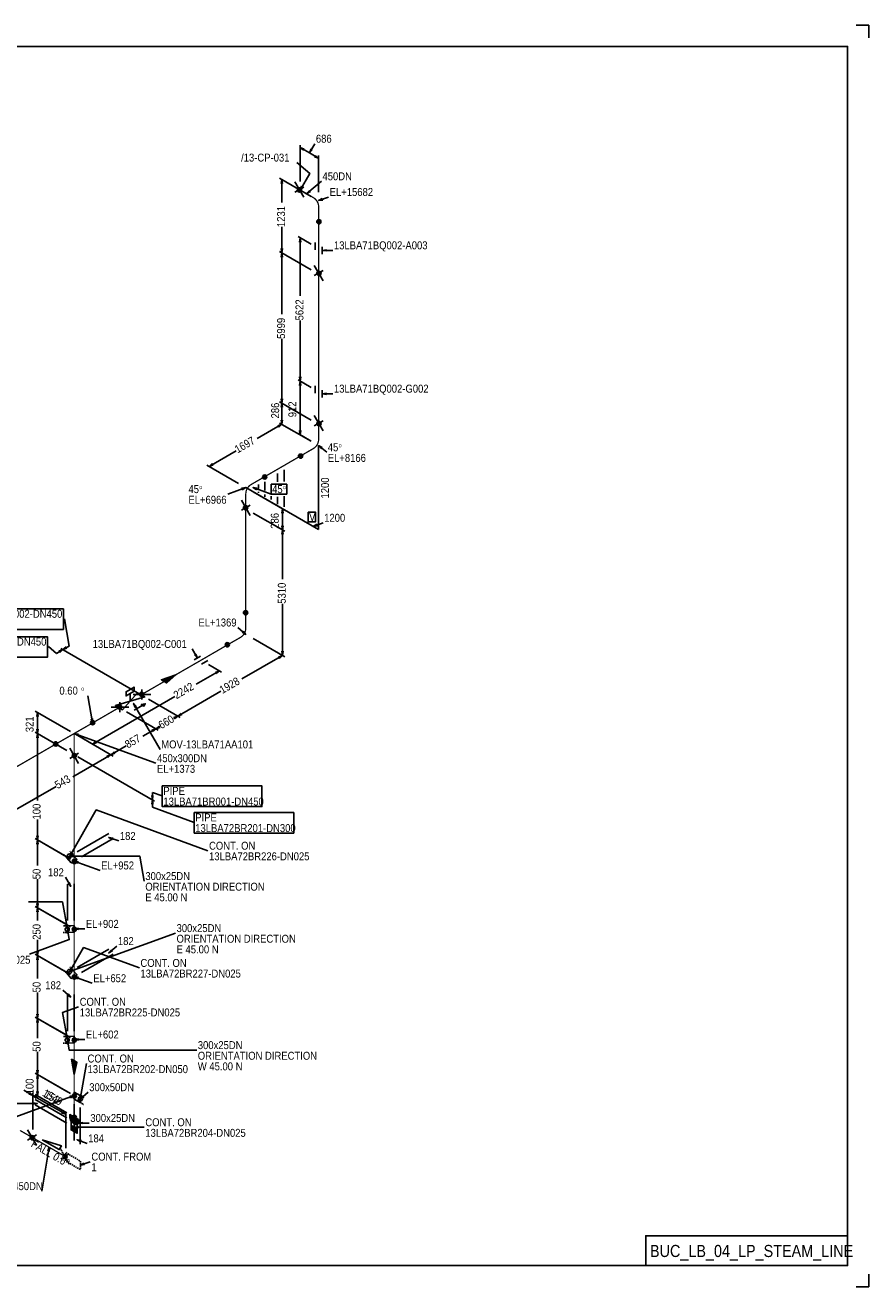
# Model space of a CAD drawing. Extents: x 0 to 841, y 0 to 594.
# Tile 2 of 2: x 444 to 841, y 0 to 594. Entities that reach past the tile are written whole.
import ezdxf

# ---------------------------------------------------------------- set-up
doc = ezdxf.new("R2010")
doc.units = 0
doc.linetypes.add('GT100', pattern=[1, 0.666667, -0.333333])
doc.layers.add('TEE_300', color=7, linetype='Continuous')
doc.layers.add('TEE_450', color=7, linetype='Continuous')
doc.styles.add('ARIAL', font='arial.ttf')

msp = doc.modelspace()

# ---------------------------------------------------------------- linework, layer by layer
at = {"color": 2}
for centre, radius in [((572.96, 516.46), 0.85), ((572.96, 516.46), 0.7), ((572.96, 516.46), 0.55), ((572.96, 516.46), 0.4), ((572.96, 516.46), 0.25), ((582.09, 501.46), 0.85), ((582.09, 501.46), 0.7), ((582.09, 501.46), 0.55), ((582.09, 501.46), 0.4), ((582.09, 501.46), 0.25), ((582.11, 477.13), 0.85), ((582.11, 477.13), 0.7), ((582.11, 477.13), 0.55), ((582.11, 477.13), 0.4), ((582.11, 477.13), 0.25), ((582.11, 406.43), 0.85), ((582.11, 406.43), 0.7), ((582.11, 406.43), 0.55), ((582.11, 406.43), 0.4), ((582.11, 406.43), 0.25), ((573.49, 391.1), 0.85), ((573.49, 391.1), 0.7), ((573.49, 391.1), 0.55), ((573.49, 391.1), 0.4), ((573.49, 391.1), 0.25), ((556.59, 381.3), 0.85), ((556.59, 381.3), 0.7), ((556.59, 381.3), 0.55), ((556.59, 381.3), 0.4), ((556.59, 381.3), 0.25), ((547.59, 366.77), 0.85), ((547.59, 366.77), 0.7), ((547.59, 366.77), 0.55), ((547.59, 366.77), 0.4), ((547.59, 366.77), 0.25), ((547.61, 317.36), 0.85), ((547.61, 317.36), 0.7), ((547.61, 317.36), 0.55), ((547.61, 317.36), 0.4), ((547.61, 317.36), 0.25), ((539, 302.3), 0.85), ((539, 302.3), 0.7), ((539, 302.3), 0.55), ((539, 302.3), 0.4), ((539, 302.3), 0.25), ((498.64, 278.99), 0.85), ((498.64, 278.99), 0.7), ((498.64, 278.99), 0.55), ((498.64, 278.99), 0.4), ((498.64, 278.99), 0.25), ((488.24, 272.99), 0.85), ((488.24, 272.99), 0.7), ((488.24, 272.99), 0.55), ((488.24, 272.99), 0.4), ((488.24, 272.99), 0.25), ((475.6, 265.6), 0.85), ((475.6, 265.6), 0.7), ((475.6, 265.6), 0.55), ((475.6, 265.6), 0.4), ((475.6, 265.6), 0.25), ((458.2, 255.6), 0.85), ((458.2, 255.6), 0.7), ((458.2, 255.6), 0.55), ((458.2, 255.6), 0.4), ((458.2, 255.6), 0.25), ((467.01, 250.03), 0.85), ((467.01, 250.03), 0.7), ((467.01, 250.03), 0.55), ((467.01, 250.03), 0.4), ((467.01, 250.03), 0.25), ((466.99, 200.24), 0.85), ((466.99, 200.24), 0.7), ((466.99, 200.24), 0.55), ((466.99, 200.24), 0.4), ((466.99, 200.24), 0.25), ((466.99, 168.34), 0.85), ((466.99, 168.34), 0.7), ((466.99, 168.34), 0.55), ((466.99, 168.34), 0.4), ((466.99, 168.34), 0.25), ((466.99, 145.84), 0.85), ((466.99, 145.84), 0.7), ((466.99, 145.84), 0.55), ((466.99, 145.84), 0.4), ((466.99, 145.84), 0.25), ((466.99, 116.24), 0.85), ((466.99, 116.24), 0.7), ((466.99, 116.24), 0.55), ((466.99, 116.24), 0.4), ((466.99, 116.24), 0.25), ((466.99, 89.84), 0.85), ((466.99, 89.84), 0.7), ((466.99, 89.84), 0.55), ((466.99, 89.84), 0.4), ((466.99, 89.84), 0.25), ((466.99, 79.74), 0.85), ((466.99, 79.74), 0.7), ((466.99, 79.74), 0.55), ((466.99, 79.74), 0.4), ((466.99, 79.74), 0.25), ((447.16, 70.16), 0.85), ((447.16, 70.16), 0.7), ((447.16, 70.16), 0.55), ((447.16, 70.16), 0.4), ((447.16, 70.16), 0.25)]:
    msp.add_circle(centre, radius, dxfattribs=at)
at = {"layer": 'ARROW', "color": 7}
for p, q in [((574.8, 535.1), (575.2, 535.7)), ((579, 535.4), (578.4, 535.8)), ((580.5, 532.7), (580.1, 532.1)), ((564.4, 519.4), (565, 519.4)), ((574.6, 517.9), (574, 518.3)), ((578.1, 515.7), (577.7, 516.2)), ((584, 511.7), (583.7, 512.4)), ((565, 488.8), (564.4, 488.8)), ((573, 491.9), (573.6, 491.9)), ((585.7, 487.7), (585.7, 488.3)), ((564.4, 484.8), (565, 484.8)), ((573.6, 428.4), (573, 428.4)), ((573, 424.4), (573.6, 424.4)), ((565, 418.1), (564.4, 418.1)), ((585.7, 420.2), (585.7, 420.8)), ((564.4, 414.1), (565, 414.1)), ((562.8, 405.4), (563.2, 404.8)), ((565, 408.1), (564.4, 408.1)), ((573.6, 403.1), (573, 403.1)), ((583.3, 394.6), (583.7, 395.1)), ((532.3, 387), (531.9, 387.6)), ((545.7, 376), (546, 375.3)), ((552.8, 375.3), (553.1, 376)), ((564.7, 364.3), (565.3, 364.3)), ((565.3, 358.3), (564.7, 358.3)), ((581.4, 358.3), (581.1, 359)), ((564.7, 354.3), (565.3, 354.3)), ((546.4, 308.7), (546, 308.2)), ((459.7, 299.3), (460.1, 298.7)), ((463.5, 300.7), (463.1, 301.3)), ((524.2, 297.9), (523.6, 297.5)), ((565.3, 299.2), (564.7, 299.2)), ((563.1, 296.5), (563.5, 295.9)), ((533.4, 289.3), (533.8, 288.7)), ((449.3, 268.5), (449.9, 268.5)), ((475.6, 267.5), (474.9, 267.4)), ((495.6, 272.8), (496.2, 273.2)), ((513.8, 268), (514.2, 267.4)), ((517.6, 269.4), (517.2, 270)), ((449.9, 262.5), (449.3, 262.5)), ((503.4, 262), (503.8, 261.4)), ((507.2, 263.4), (506.8, 264)), ((449.3, 258.5), (449.9, 258.5)), ((468.6, 259.5), (468.9, 260.2)), ((477.5, 256.2), (477.1, 256.8)), ((482.3, 249.8), (482.7, 249.2)), ((486.1, 251.2), (485.7, 251.8)), ((504, 231.3), (503.4, 231.3)), ((503.4, 227.3), (504, 227.3)), ((449.9, 212.4), (449.3, 212.4)), ((449.3, 208.4), (449.9, 208.4)), ((484.9, 210.6), (485.2, 211.3)), ((466.1, 204.3), (465.5, 204.7)), ((466.8, 202.5), (466.8, 203.1)), ((468.6, 199.4), (468.9, 200.1)), ((464.6, 190.4), (464, 190)), ((449.9, 180.5), (449.3, 180.5)), ((449.3, 176.5), (449.9, 176.5)), ((463.7, 170.4), (463, 170.3)), ((463.7, 166.4), (464.4, 166.5)), ((468.9, 168.2), (468.9, 168.8)), ((449.9, 158), (449.3, 158)), ((484.9, 158.2), (484.5, 158.7)), ((449.3, 154), (449.9, 154)), ((466.1, 149.9), (465.5, 150.3)), ((466.8, 148.7), (466.5, 149.4)), ((468.6, 145), (468.9, 145.7)), ((464, 137.9), (463.6, 137.4)), ((449.9, 128.4), (449.3, 128.4)), ((449.3, 124.4), (449.9, 124.4)), ((463.7, 118.3), (463, 118.2)), ((463.7, 114.3), (464.4, 114.4)), ((468.9, 116.1), (468.9, 116.7)), ((449.9, 102), (449.3, 102)), ((449.3, 98), (449.9, 98)), ((446, 91.4), (445.6, 90.8)), ((449, 88.8), (449.4, 89.4)), ((449.9, 91.9), (449.3, 91.9)), ((464.9, 89.7), (465.2, 89)), ((470.4, 90.3), (469.7, 90.4)), ((471.4, 89.4), (471, 89.9)), ((447.6, 86.6), (447.6, 86)), ((461.4, 82.5), (461, 81.9)), ((471, 76.8), (471, 77.4)), ((468.9, 74.8), (468.9, 75.4)), ((470, 68.2), (470.3, 68.9)), ((454.5, 63.8), (455.2, 63.7)), ((471.8, 57.5), (471.5, 58.2))]:
    msp.add_line(p, q, dxfattribs=at)
at = {"layer": 'CAP', "color": 2, "flags": 128}
msp.add_lwpolyline([(466.9, 79.9), (469, 78.7), (469, 77.3), (468.5, 76.4), (467.4, 76.4), (466.4, 77), (465.3, 78.2), (464.8, 79.7), (464.8, 81.1), (466.9, 79.9)], dxfattribs=at)
at = {"layer": 'ELBO', "color": 3, "const_width": 0.6, "flags": 128}
for points in [[(582, 508.4, 0.268126), (579.4, 512.9)], [(579.4, 394.6, 0.267786), (582, 399.1)], [(547.7, 373.3, -0.268116), (550.3, 377.8)], [(545.1, 305.7, 0.267786), (547.7, 310.2)]]:
    msp.add_lwpolyline(points, format="xyb", dxfattribs=at)
at = {"layer": 'GT_1', "flags": 128}
for points in [[(835, 594), (841, 594), (841, 588)], [(573.3, 516.4), (577.8, 524.2), (571.7, 529.3)], [(565, 519.4), (564.7, 521.4), (564.4, 519.4)], [(574, 518.3), (573.3, 516.4), (574.6, 517.9)], [(577.7, 516.2), (576.4, 514.7), (578.1, 515.7)], [(583.7, 512.4), (582, 511.4), (584, 511.7)], [(573.6, 491.9), (573.3, 493.9), (573, 491.9)], [(564.4, 488.8), (564.7, 486.8), (565, 488.8)], [(585.7, 488.3), (583.7, 488), (585.7, 487.7)], [(565, 484.8), (564.7, 486.8), (564.4, 484.8)], [(564.4, 418.1), (564.7, 416.1), (565, 418.1)], [(565, 414.1), (564.7, 416.1), (564.4, 414.1)], [(585.7, 420.8), (583.7, 420.5), (585.7, 420.2)], [(563.2, 404.8), (564.7, 406.1), (562.8, 405.4)], [(564.4, 408.1), (564.7, 406.1), (565, 408.1)], [(583.7, 395.1), (582, 396.1), (583.3, 394.6)], [(531.9, 387.6), (530.4, 386.3), (532.3, 387)], [(546, 375.3), (547.7, 376.3), (545.7, 376)], [(553.1, 376), (551.1, 376.3), (552.8, 375.3)], [(581.1, 359), (579.4, 358), (581.4, 358.3)], [(546, 308.2), (547.7, 307.2), (546.4, 308.7)], [(463.1, 301.3), (461.6, 300), (463.5, 300.7)], [(523.6, 297.5), (524.9, 296), (524.2, 297.9)], [(563.5, 295.9), (565, 297.2), (563.1, 296.5)], [(564.7, 299.2), (565, 297.2), (565.3, 299.2)], [(533.8, 288.7), (535.3, 290), (533.4, 289.3)], [(496.2, 273.2), (494.9, 274.7), (495.6, 272.8)], [(474.9, 267.4), (475.6, 265.5), (475.6, 267.5)], [(514.2, 267.4), (515.7, 268.7), (513.8, 268)], [(517.2, 270), (515.7, 268.7), (517.6, 269.4)], [(503.8, 261.4), (505.3, 262.7), (503.4, 262)], [(506.8, 264), (505.3, 262.7), (507.2, 263.4)], [(468.9, 260.2), (466.9, 260.5), (468.6, 259.5)], [(477.1, 256.8), (475.6, 255.5), (477.5, 256.2)], [(482.7, 249.2), (484.2, 250.5), (482.3, 249.8)], [(485.7, 251.8), (484.2, 250.5), (486.1, 251.2)], [(504, 227.3), (503.7, 229.3), (503.4, 227.3)], [(464.8, 202.8), (477.3, 224.5), (529.9, 205.3)], [(449.3, 212.4), (449.6, 210.4), (449.9, 212.4)], [(449.9, 208.4), (449.6, 210.4), (449.3, 208.4)], [(485.2, 211.3), (483.2, 211.6), (484.9, 210.6)], [(465.5, 204.7), (464.8, 202.8), (466.1, 204.3)], [(466.8, 203.1), (464.8, 202.8), (466.8, 202.5)], [(464.8, 202.8), (497.8, 202.8), (499.9, 191)], [(468.9, 200.1), (466.9, 200.4), (468.6, 199.4)], [(464, 190), (465.3, 188.5), (464.6, 190.4)], [(463.7, 168.4), (461.4, 181.2), (445.4, 181.2)], [(449.3, 180.5), (449.6, 178.5), (449.9, 180.5)], [(449.9, 176.5), (449.6, 178.5), (449.3, 176.5)], [(463.7, 168.4), (464.6, 163.5), (445.8, 156.6)], [(463, 170.3), (463.7, 168.4), (463.7, 170.4)], [(464.4, 166.5), (463.7, 168.4), (463.7, 166.4)], [(468.9, 168.8), (466.9, 168.5), (468.9, 168.2)], [(449.3, 158), (449.6, 156), (449.9, 158)], [(449.9, 154), (449.6, 156), (449.3, 154)], [(464.8, 148.4), (471.3, 159.7), (497.6, 150.1)], [(484.5, 158.7), (483.2, 157.2), (484.9, 158.2)], [(465.5, 150.3), (464.8, 148.4), (466.1, 149.9)], [(466.5, 149.4), (464.8, 148.4), (466.8, 148.7)], [(468.9, 145.7), (466.9, 146), (468.6, 145)], [(463.6, 137.4), (465.3, 136.4), (464, 137.9)], [(463.7, 116.3), (461.4, 129.1), (469, 131.8)], [(449.3, 128.4), (449.6, 126.4), (449.9, 128.4)], [(449.9, 124.4), (449.6, 126.4), (449.3, 124.4)], [(463, 118.2), (463.7, 116.3), (463.7, 118.3)], [(464.4, 114.4), (463.7, 116.3), (463.7, 114.3)], [(463.7, 116.3), (464.6, 111.4), (524.6, 111.4)], [(468.9, 116.7), (466.9, 116.4), (468.9, 116.1)], [(465.2, 89), (466.9, 90), (464.9, 89.7)], [(469.7, 90.4), (469.7, 88.4), (470.4, 90.3)], [(471, 89.9), (469.7, 88.4), (471.4, 89.4)], [(447.6, 86), (449.6, 86.3), (447.6, 86.6)], [(471, 77.4), (469, 77.1), (471, 76.8)], [(468.9, 75.4), (466.9, 75.1), (468.9, 74.8)], [(455.2, 63.7), (455.2, 65.7), (454.5, 63.8)], [(470.3, 68.9), (468.3, 69.2), (470, 68.2)], [(471.5, 58.2), (469.8, 57.2), (471.8, 57.5)], [(841, 6), (841, 0), (835, 0)]]:
    msp.add_lwpolyline(points, dxfattribs=at)
at = {"layer": 'GT_1', "color": 2, "flags": 128}
for points in [[(575.2, 535.7), (573.3, 536.4), (574.8, 535.1)], [(578.4, 535.8), (577.7, 533.9), (579, 535.4)], [(580.1, 532.1), (582, 531.4), (580.5, 532.7)], [(573, 428.4), (573.3, 426.4), (573.6, 428.4)], [(573.6, 424.4), (573.3, 426.4), (573, 424.4)], [(573, 403.1), (573.3, 401.1), (573.6, 403.1)], [(565.3, 364.3), (565, 366.3), (564.7, 364.3)], [(564.7, 358.3), (565, 356.3), (565.3, 358.3)], [(565.3, 354.3), (565, 356.3), (564.7, 354.3)], [(460.1, 298.7), (461.6, 300), (459.7, 299.3)], [(449.9, 268.5), (449.6, 270.5), (449.3, 268.5)], [(449.3, 262.5), (449.6, 260.5), (449.9, 262.5)], [(449.9, 258.5), (449.6, 260.5), (449.3, 258.5)], [(503.4, 231.3), (503.7, 229.3), (504, 231.3)], [(449.3, 102), (449.6, 100), (449.9, 102)], [(449.9, 98), (449.6, 100), (449.3, 98)], [(445.6, 90.8), (447.5, 90.1), (446, 91.4)], [(449.4, 89.4), (447.5, 90.1), (449, 88.8)], [(449.3, 91.9), (449.6, 89.9), (449.9, 91.9)], [(461, 81.9), (462.9, 81.2), (461.4, 82.5)]]:
    msp.add_lwpolyline(points, dxfattribs=at)
at = {"layer": 'MOV', "color": 2, "flags": 128}
msp.add_lwpolyline([(493.2, 275.7), (493.2, 279.3), (491.3, 278.2), (491.3, 280.2), (495.1, 282.4), (495.1, 280.4), (493.2, 279.3)], dxfattribs=at)
at = {"layer": 'OLET', "color": 2, "flags": 128}
for points in [[(466.9, 200.4), (465.5, 199.6), (463.4, 202), (466.1, 203.6), (468.3, 201.2), (466.9, 200.4)], [(466.9, 168.5), (466.9, 166.9), (463.7, 166.8), (463.7, 170), (466.9, 170.1), (466.9, 168.5)], [(466.9, 146), (465.5, 145.2), (463.4, 147.6), (466.1, 149.2), (468.3, 146.8), (466.9, 146)], [(466.9, 116.4), (466.9, 114.8), (463.7, 114.7), (463.7, 117.9), (466.9, 118), (466.9, 116.4)], [(466.9, 90), (466.9, 91.6), (469.7, 90), (469.7, 86.8), (466.9, 88.4), (466.9, 90)]]:
    msp.add_lwpolyline(points, dxfattribs=at)
at = {"layer": 'OW', "color": 2}
msp.add_circle((462.56, 61.26), 1, dxfattribs=at)
at = {"layer": 'PL18', "flags": 128}
for points in [[(468.3, 76.7), (468.1, 78.8), (467.7, 77), (467.4, 79.2), (467, 77.4), (466.7, 79.6), (466.3, 77.8), (466, 80), (465.7, 78.2), (465.7, 80.2), (466, 78), (466.3, 79.8), (466.7, 77.6), (467, 79.4), (467.4, 77.2), (467.7, 79), (468.1, 76.8), (468.3, 78.7)], [(468.3, 74.3), (468.1, 72.4), (467.7, 74.6), (467.4, 72.8), (467, 75), (466.7, 73.2), (466.3, 75.4), (466, 73.6), (465.7, 75.8), (465.7, 73.8), (466, 75.6), (466.3, 73.4), (466.7, 75.2), (467, 73), (467.4, 74.8), (467.7, 72.6), (468.1, 74.4), (468.3, 72.3)]]:
    msp.add_lwpolyline(points, dxfattribs=at)
at = {"layer": 'PL2', "color": 7, "flags": 128}
for points in [[(573.3, 520.4), (573.3, 537.6)], [(582, 515.4), (582, 532.6)], [(578.5, 513.4), (563.6, 522)], [(564.7, 521.4), (564.7, 510.5)], [(575, 513), (570.8, 520.2)], [(575, 517.8), (570.8, 515.4)], [(576.4, 514.7), (583.3, 520.5)], [(582, 511.4), (586.7, 513.1)], [(564.7, 486.8), (564.7, 499)], [(578.5, 490.9), (572.3, 494.5)], [(573.3, 493.9), (573.3, 466.6)], [(578.5, 478.8), (563.6, 487.4)], [(578.5, 478.8), (563.6, 487.4)], [(580.3, 491.7), (580.3, 488.2)], [(583.7, 486.2), (583.7, 489.7)], [(583.7, 488), (588.7, 488)], [(564.7, 486.8), (564.7, 457.9)], [(584.1, 473.7), (579.9, 480.9)], [(579.9, 476.1), (584.1, 478.5)], [(573.3, 426.4), (573.3, 455)], [(564.7, 416.1), (564.7, 446.3)], [(573.3, 426.4), (573.3, 413.8)], [(580.3, 424.2), (580.3, 420.7)], [(583.7, 418.7), (583.7, 422.2)], [(578.5, 408.1), (563.6, 416.7)], [(578.5, 408.1), (563.6, 416.7)], [(564.7, 416.1), (564.7, 407.2)], [(583.7, 420.5), (588.7, 420.5)], [(573.3, 401.1), (573.3, 413.8)], [(584.1, 403), (579.9, 410.2)], [(564.7, 406.1), (553.1, 399.4)], [(578.5, 398.1), (563.6, 406.7)], [(578.5, 398.1), (563.6, 406.7)], [(564.7, 406.1), (564.7, 407.2)], [(579.9, 405.4), (584.1, 407.8)], [(578.5, 398.1), (572.3, 401.7)], [(530.4, 386.3), (543.1, 393.6)], [(582, 396.1), (585.8, 392.9)], [(582, 356.5), (582, 396.1)], [(544.2, 378.3), (529.3, 386.9)], [(562.7, 383), (562.7, 379)], [(565.7, 384.7), (565.7, 379.2)], [(547.7, 376.3), (539.2, 373.2)], [(547.7, 376.3), (582, 356.5)], [(551.1, 376.3), (559.6, 373.2)], [(551.2, 374.3), (566.1, 365.7)], [(553.7, 377.8), (553.7, 375.8)], [(553.7, 374.3), (553.7, 373.8)], [(556.7, 379), (556.7, 375)], [(549.8, 363.2), (545.6, 370.4)], [(556.7, 373), (556.7, 372)], [(559.7, 372.2), (559.7, 370.7)], [(562.7, 372), (562.7, 368.5)], [(565.7, 372.2), (565.7, 367.2)], [(545.6, 365.6), (549.8, 368)], [(551.2, 364.3), (566.1, 355.7)], [(551.2, 364.3), (566.1, 355.7)], [(579.4, 358), (584.1, 359.7)], [(565, 356.3), (565, 333.2)], [(565, 297.2), (565, 321.6)], [(464.6, 301.7), (462.3, 314.5)], [(547.7, 307.2), (543.9, 310.4)], [(551.2, 305.2), (566.1, 296.6)], [(551.2, 305.2), (566.1, 296.6)], [(458.6, 298.2), (454.8, 301.4)], [(496.7, 279.7), (460.6, 300.6)], [(496.7, 279.7), (460.6, 300.6)], [(524.9, 296), (522.4, 300.3)], [(565, 297.2), (545.9, 286.2)], [(523.4, 295.2), (526.4, 296.9)], [(529.9, 294.9), (526.9, 293.2)], [(530.1, 293), (536.3, 289.4)], [(535.3, 290), (524.3, 283.7)], [(498.8, 276.5), (498.8, 281.3)], [(515.7, 268.7), (535.9, 280.4)], [(475.6, 265.5), (473.3, 278.3)], [(475.6, 255.5), (514.3, 277.9)], [(488.4, 270.5), (488.4, 275.3)], [(494.7, 278.9), (503, 278.9)], [(494.9, 274.7), (507.4, 253)], [(501.9, 276.7), (516.8, 268.1)], [(501.9, 276.7), (516.8, 268.1)], [(465.2, 261.5), (448.5, 271.1)], [(484.3, 272.9), (492.6, 272.9)], [(491.5, 270.7), (506.4, 262.1)], [(491.5, 270.7), (506.4, 262.1)], [(515.7, 268.7), (515, 268.3)], [(505.3, 262.7), (499.2, 259.2)], [(505.3, 262.7), (507.2, 263.8)], [(463.4, 252.5), (448.5, 261.1)], [(463.4, 252.5), (448.5, 261.1)], [(449.6, 260.5), (449.6, 229)], [(466.9, 260.5), (505.4, 246.5)], [(468.6, 259.5), (485.3, 249.9)], [(468.6, 259.5), (485.3, 249.9)], [(468.6, 259.5), (476.6, 254.9)], [(464.8, 253.6), (469, 246.4)], [(469, 251.2), (464.8, 248.8)], [(484.2, 250.5), (466.2, 240.1)], [(468.6, 249.5), (504.7, 228.7)], [(468.6, 249.5), (504.7, 228.7)], [(484.2, 250.5), (491.4, 254.7)], [(439.2, 224.5), (458.4, 235.6)], [(503.7, 232.8), (508.4, 231.1)], [(503.7, 225.8), (523.4, 218.6)], [(449.6, 210.4), (449.6, 220)], [(463.4, 202.4), (448.5, 211)], [(465.2, 201.4), (448.5, 211)], [(449.6, 210.4), (449.6, 198.3)], [(468.3, 204.8), (483.2, 213.4)], [(470.4, 202.4), (485.3, 211)], [(483.2, 211.6), (487.9, 209.9)], [(466.9, 200.4), (479.1, 196)], [(449.6, 178.5), (449.6, 191.9)], [(465.3, 188.5), (462.8, 192.8)], [(463.7, 172.4), (463.7, 189.6)], [(466.9, 172.5), (466.9, 189.7)], [(463.4, 170.5), (448.5, 179.1)], [(465.2, 169.5), (448.5, 179.1)], [(449.6, 178.5), (449.6, 172.4)], [(464.8, 148.4), (514.6, 166.5)], [(466.9, 168.5), (471.9, 168.5)], [(449.6, 156), (449.6, 163.4)], [(483.2, 157.2), (487, 160.4)], [(463.4, 148), (448.5, 156.6)], [(465.2, 147), (448.5, 156.6)], [(449.6, 156), (449.6, 145.1)], [(468.3, 150.4), (483.2, 159)], [(470.4, 148), (485.3, 156.6)], [(466.9, 146), (475.4, 142.9)], [(449.6, 126.4), (449.6, 138.6)], [(465.3, 136.4), (461.5, 139.6)], [(463.7, 120.3), (463.7, 137.5)], [(466.9, 120.4), (466.9, 137.6)], [(463.4, 118.4), (448.5, 127)], [(465.2, 117.4), (448.5, 127)], [(449.6, 126.4), (449.6, 117.1)], [(466.9, 116.4), (471.9, 116.4)], [(449.6, 100), (449.6, 110.6)], [(469.7, 88.4), (472.7, 105.1)], [(463.4, 92), (448.5, 100.6)], [(465.2, 91), (448.5, 100.6)], [(466.9, 90), (435.9, 78.7)], [(447.5, 74.1), (447.5, 91.3)], [(447.5, 74.1), (447.5, 91.3)], [(463.4, 81.9), (448.5, 90.5)], [(463.4, 81.9), (448.5, 90.5)], [(469.7, 88.4), (473.5, 91.6)], [(449.6, 86.3), (436.6, 86.3)], [(463.4, 79.5), (448.5, 88.1)], [(463.4, 79.5), (448.5, 88.1)], [(463.4, 77.1), (448.5, 85.7)], [(466.9, 86), (466.9, 68.8)], [(469.7, 84.4), (469.7, 67.2)], [(462.9, 65.2), (462.9, 82.4)], [(465.5, 80.2), (465.5, 73.8)], [(468.3, 76.7), (465.5, 78.3)], [(468.3, 78.6), (468.3, 72.2)], [(449.2, 66.7), (445, 73.9)], [(449.2, 71.5), (445, 69.1)], [(468.3, 74.3), (465.5, 75.9)], [(466.9, 75.1), (499.9, 75.1)], [(469, 77.1), (474, 77.1)], [(455.2, 65.7), (451.6, 45)], [(468.3, 69.2), (473, 67.5)], [(469.8, 57.2), (474.5, 58.9)]]:
    msp.add_lwpolyline(points, dxfattribs=at)
at = {"layer": 'PL2', "color": 3, "flags": 128}
for points in [[(573.3, 536.4), (577.7, 533.9)], [(577.7, 533.9), (580.2, 538.2)], [(582, 531.4), (577.7, 533.9)], [(578.5, 423.4), (572.3, 427)], [(578.5, 423.4), (572.3, 427)], [(565, 366.3), (565, 361.3)], [(565, 356.3), (565, 361.3)], [(461.6, 300), (458.6, 298.2)], [(461.6, 300), (464.6, 301.7)], [(449.6, 270.5), (449.6, 265.5)], [(449.6, 260.5), (449.6, 265.5)], [(503.7, 229.3), (503.7, 232.8)], [(503.7, 229.3), (503.7, 225.8)], [(449.6, 100), (449.6, 95)], [(447.5, 90.1), (443.2, 92.6)], [(447.5, 90.1), (455.2, 85.7)], [(449.6, 89.9), (449.6, 95)], [(462.9, 81.2), (455.2, 85.7)]]:
    msp.add_lwpolyline(points, dxfattribs=at)
at = {"layer": 'PL2', "color": 7, "linetype": 'GT100', "flags": 128}
for points in [[(464.6, 57.8), (460.4, 65)], [(464.6, 62.6), (460.4, 60.2)]]:
    msp.add_lwpolyline(points, dxfattribs=at)
at = {"layer": 'PL27', "flags": 128}
for points in [[(509.3, 285), (508, 285.8), (514.8, 288.2), (510.5, 284.3), (508.1, 285.7), (514.3, 287.9), (510.4, 284.4), (508.3, 285.6), (513.7, 287.6), (510.2, 284.5), (508.5, 285.5), (513.2, 287.2), (510, 284.6), (508.6, 285.4), (512.7, 287), (509.9, 284.7), (508.8, 285.3), (512.1, 286.6), (509.7, 284.8), (509, 285.2), (511.7, 286.4), (509.5, 284.9), (509.1, 285.1), (511.1, 286), (509.4, 285), (509.3, 285), (514.8, 288.2)], [(466.9, 106.4), (468.2, 105.6), (466.9, 100), (465.7, 107.1), (468.1, 105.7), (466.9, 100.6), (465.8, 107), (467.9, 105.8), (466.9, 101.3), (466, 106.9), (467.7, 105.9), (466.9, 101.9), (466.2, 106.8), (467.6, 106), (466.9, 102.5), (466.3, 106.7), (467.4, 106.1), (466.9, 103.1), (466.5, 106.6), (467.2, 106.2), (466.9, 103.7), (466.7, 106.5), (467.1, 106.3), (466.9, 104.3), (466.8, 106.4), (466.9, 106.4), (466.9, 100)]]:
    msp.add_lwpolyline(points, dxfattribs=at)
at = {"layer": 'PL4', "color": 7, "linetype": 'GT100', "flags": 128}
for points in [[(462.1, 203.5), (463.4, 202), (466.2, 203.6), (464.8, 205.1)], [(461.7, 166.8), (463.7, 166.8), (463.7, 170), (461.7, 170)], [(462.1, 149.1), (463.4, 147.6), (466.2, 149.2), (464.8, 150.7)], [(461.7, 114.7), (463.7, 114.7), (463.7, 117.9), (461.7, 117.9)], [(471.4, 89), (469.7, 90), (469.7, 86.8), (471.4, 85.8)]]:
    msp.add_lwpolyline(points, dxfattribs=at)
at = {"layer": 'PL4', "color": 7, "flags": 128}
msp.add_lwpolyline([(831, 10), (831, 24), (736, 24), (736, 10)], dxfattribs=at)
at = {"layer": 'PL5', "color": 7, "flags": 128}
for points in [[(559.6, 377.9), (567, 377.9), (567, 373.2), (559.6, 373.2), (559.6, 377.9)], [(577, 364.8), (580.5, 364.8), (580.5, 360.1), (577, 360.1), (577, 364.8)]]:
    msp.add_lwpolyline(points, dxfattribs=at)
at = {"layer": 'SFW', "color": 2, "flags": 128}
for points in [[(466.9, 77.5), (468.3, 76.7), (468.3, 78.7), (465.5, 80.3), (465.5, 78.3), (466.9, 77.5)], [(466.9, 75.1), (468.3, 74.3), (468.3, 72.3), (465.5, 73.9), (465.5, 75.9), (466.9, 75.1)]]:
    msp.add_lwpolyline(points, dxfattribs=at)
at = {"layer": 'spoolno', "color": 7, "flags": 128}
for points in [[(10, 584), (831, 584), (831, 10), (10, 10), (10, 584)], [(402.2, 319.2), (461.8, 319.2), (461.8, 309.5), (402.2, 309.5), (402.2, 319.2)], [(394.7, 306.1), (454.3, 306.1), (454.3, 296.4), (394.7, 296.4), (394.7, 306.1)], [(508.4, 235.8), (555.3, 235.8), (555.3, 226.1), (508.4, 226.1), (508.4, 235.8)], [(523.4, 223.3), (570.3, 223.3), (570.3, 213.6), (523.4, 213.6), (523.4, 223.3)]]:
    msp.add_lwpolyline(points, dxfattribs=at)
at = {"layer": 'SW', "color": 2}
for centre in [(572.96, 516.46), (582.09, 501.46), (582.11, 477.13), (582.11, 406.43), (573.49, 391.1), (556.59, 381.3), (547.59, 366.77), (547.61, 317.36), (539, 302.3), (498.64, 278.99), (488.24, 272.99), (475.6, 265.6), (458.2, 255.6), (467.01, 250.03), (464.64, 202.83), (466.99, 200.24), (463.6, 168.29), (466.99, 168.34), (464.64, 148.43), (466.99, 145.84), (463.6, 116.19), (466.99, 116.24), (466.99, 89.84), (469.79, 88.46), (466.99, 79.74), (447.16, 70.16)]:
    msp.add_circle(centre, 1, dxfattribs=at)
at = {"layer": 'TEE_300', "color": 2, "const_width": 0.6, "flags": 128}
msp.add_lwpolyline([(466.9, 260.5), (466.9, 250.5)], dxfattribs=at)
at = {"layer": 'TEE_450', "color": 2, "const_width": 0.6, "flags": 128}
for points in [[(466.9, 260.5), (475.6, 265.5)], [(458.2, 255.5), (466.9, 260.5)]]:
    msp.add_lwpolyline(points, dxfattribs=at)
at = {"layer": 'TPIPE1', "color": 3, "const_width": 0.6, "flags": 128}
for points in [[(447.5, 70.1), (441.4, 73.6)], [(462.9, 61.2), (447.5, 70.1)]]:
    msp.add_lwpolyline(points, dxfattribs=at)
at = {"layer": 'TPIPE1', "color": 4, "flags": 128}
msp.add_lwpolyline([(451.9, 69.2), (459.9, 64.6), (460.9, 66.3), (451.9, 69.2)], dxfattribs=at)
at = {"layer": 'TPIPE13', "color": 3, "const_width": 0.6, "flags": 128}
msp.add_lwpolyline([(421.9, 234.5), (458.2, 255.5)], dxfattribs=at)
at = {"layer": 'TPIPE16', "color": 3, "const_width": 0.6, "flags": 128}
for points in [[(466.9, 250.5), (466.9, 200.4)], [(466.9, 200.4), (466.9, 168.5)], [(466.9, 168.5), (466.9, 146)], [(466.9, 146), (466.9, 116.4)], [(466.9, 116.4), (466.9, 106.4)]]:
    msp.add_lwpolyline(points, dxfattribs=at)
at = {"layer": 'TPIPE17', "color": 3, "const_width": 0.6, "flags": 128}
for points in [[(466.9, 100), (466.9, 90)], [(466.9, 90), (466.9, 79.9)]]:
    msp.add_lwpolyline(points, dxfattribs=at)
at = {"layer": 'TPIPE18', "color": 3, "const_width": 0.6, "flags": 128}
msp.add_lwpolyline([(475.6, 265.5), (488, 272.7)], dxfattribs=at)
at = {"layer": 'TPIPE19', "color": 3, "const_width": 0.6, "flags": 128}
msp.add_lwpolyline([(498.4, 278.7), (509.3, 285)], dxfattribs=at)
at = {"layer": 'TPIPE20', "color": 3, "const_width": 0.6, "flags": 128}
for points in [[(539, 302.2), (545.1, 305.7)], [(526.6, 295), (539, 302.2)], [(514.8, 288.2), (526.6, 295)]]:
    msp.add_lwpolyline(points, dxfattribs=at)
at = {"layer": 'TPIPE21', "color": 3, "const_width": 0.6, "flags": 128}
for points in [[(547.7, 366.3), (547.7, 373.3)], [(547.7, 317.2), (547.7, 366.3)], [(547.7, 310.2), (547.7, 317.2)]]:
    msp.add_lwpolyline(points, dxfattribs=at)
at = {"layer": 'TPIPE22', "color": 3, "const_width": 0.6, "flags": 128}
for points in [[(573.3, 391.1), (579.4, 394.6)], [(556.4, 381.3), (573.3, 391.1)], [(550.3, 377.8), (556.4, 381.3)]]:
    msp.add_lwpolyline(points, dxfattribs=at)
at = {"layer": 'TPIPE23', "color": 3, "const_width": 0.6, "flags": 128}
for points in [[(582, 501.4), (582, 508.4)], [(582, 488.9), (582, 501.4)], [(582, 476.8), (582, 488.9)], [(582, 421.4), (582, 476.8)], [(582, 406.1), (582, 421.4)], [(582, 399.1), (582, 406.1)]]:
    msp.add_lwpolyline(points, dxfattribs=at)
at = {"layer": 'TPIPE24', "color": 3, "const_width": 0.6, "flags": 128}
msp.add_lwpolyline([(579.4, 512.9), (573.3, 516.4)], dxfattribs=at)
at = {"layer": 'VALV', "color": 2, "flags": 128}
for points in [[(488, 272.7), (486.3, 273.7), (500.1, 277.7), (496.7, 279.7), (489.7, 271.7), (488, 272.7)], [(495.2, 271.5), (500.4, 274.5), (498.5, 274.1), (499.7, 273.4), (500.4, 274.5), (495.2, 271.5)]]:
    msp.add_lwpolyline(points, dxfattribs=at)
at = {"layer": 'VALV', "color": 2, "linetype": 'GT100', "flags": 128}
msp.add_lwpolyline([(469.8, 57.2), (469.8, 55.2), (462.9, 59.2), (462.9, 63.2), (469.8, 59.2), (469.8, 57.2)], dxfattribs=at)

# ---------------------------------------------------------------- texts
at = {"layer": 'ELEV', "color": 2, "style": 'ARIAL', "width": 0.85}
for s, p in [('EL+15682', (587.2, 513.6)), ('EL+8166', (586.3, 388.4)), ('EL+6966', (520.7, 368.7)), ('EL+1369', (525.4, 310.9)), ('EL+1373', (505.9, 242)), ('EL+952', (479.6, 196.5)), ('EL+902', (472.4, 169)), ('EL+652', (475.9, 143.4)), ('EL+602', (472.4, 116.9))]:
    msp.add_text(s, height=3.75, dxfattribs=at).set_placement(p)
at = {"layer": 'FLAN', "color": 2, "style": 'ARIAL', "width": 0.85}
for s, p in [('13LBA71BQ002-G002', (589.2, 421)), ('CONT. FROM', (475, 59.4))]:
    msp.add_text(s, height=3.75, dxfattribs=at).set_placement(p)
at = {"layer": 'GT_1', "color": 2, "style": 'ARIAL', "width": 0.85}
for s, height, p in [('686', 3.75, (580.7, 538.7)), ('/13-CP-031', 3.75, (545.49, 529.8)), ('450DN', 3.75, (583.8, 521)), ('13LBA71BQ002-A003', 3.75, (589.2, 488.5)), ('45', 3.75, (586.3, 393.4)), ('o', 1.88, (591.4, 395.27)), ('45', 3.75, (520.7, 373.7)), ('o', 1.88, (525.8, 375.57)), ('45', 3.75, (560.1, 373.7)), ('o', 1.88, (565.2, 375.57)), ('V', 3.75, (577.5, 360.57)), ('1200', 3.75, (584.6, 360.2)), ('PIPE 13LBA71BR002-DN450', 3.75, (402.66, 315)), ('PIPE 13LBA71BR001-DN450', 3.75, (395.16, 301.9)), ('13LBA71BQ002-C001', 3.75, (475.61, 300.8)), ('0.60', 3.75, (459.94, 278.8)), ('o', 1.88, (470.14, 280.68)), ('MOV-13LBA71AA101', 3.75, (507.9, 253.5)), ('450x300DN', 3.75, (505.9, 247)), ('PIPE', 3.75, (508.9, 231.6)), ('13LBA71BR001-DN450', 3.75, (508.9, 226.6)), ('PIPE', 3.75, (523.9, 219.1)), ('182', 3.75, (488.4, 210.4)), ('13LBA72BR201-DN300', 3.75, (523.9, 214.1)), ('CONT. ON', 3.75, (530.4, 205.8)), ('13LBA72BR226-DN025', 3.75, (530.4, 200.8)), ('182', 3.75, (454.59, 193.3)), ('300x25DN', 3.75, (500.4, 191.5)), ('ORIENTATION DIRECTION', 3.75, (500.4, 186.5)), ('E 45.00 N', 3.75, (500.4, 181.5)), ('300x25DN', 3.75, (515.1, 167)), ('182', 3.75, (487.5, 160.9)), ('ORIENTATION DIRECTION', 3.75, (515.1, 162)), ('E 45.00 N', 3.75, (515.1, 157)), ('13LBA72BR224-DN025', 3.75, (399.01, 152.1)), ('CONT. ON', 3.75, (498.1, 150.6)), ('13LBA72BR227-DN025', 3.75, (498.1, 145.6)), ('182', 3.75, (453.29, 140.1)), ('CONT. ON', 3.75, (469.5, 132.3)), ('13LBA72BR225-DN025', 3.75, (469.5, 127.3)), ('300x25DN', 3.75, (525.1, 111.9)), ('CONT. ON', 3.75, (473.2, 105.6)), ('ORIENTATION DIRECTION', 3.75, (525.1, 106.9)), ('13LBA72BR202-DN050', 3.75, (473.2, 100.6)), ('W 45.00 N', 3.75, (525.1, 101.9)), ('300x50DN', 3.75, (474, 92.1)), ('300x25DN', 3.75, (474.5, 77.6)), ('CONT. ON', 3.75, (500.4, 75.6)), ('184', 3.75, (473.5, 68)), ('13LBA72BR204-DN025', 3.75, (500.4, 70.6)), ('1', 3.75, (475, 54.4)), ('450DN', 3.75, (438.24, 45.5)), ('BUC_LB_04_LP_STEAM_LINE', 5.7065, (738, 14))]:
    msp.add_text(s, height=height, dxfattribs=at).set_placement(p)
for s, rotation, p in [('1231', 90, (566.18, 498.96)), ('5622', 90, (574.84, 455.01)), ('5999', 90, (566.18, 446.31)), ('286', 90, (563.4, 408.85)), ('912', 90, (571.5, 409.42)), ('1697', 30, (543.83, 392.33)), ('1200', 90, (586.86, 371.16)), ('286', 90, (563.2, 356.92)), ('5310', 90, (566.52, 321.61)), ('1928', 30, (536.67, 279.08)), ('2242', 30, (515.07, 276.59)), ('321', 90, (447.8, 261.12)), ('660', 30, (507.93, 262.47)), ('857', 30, (492.18, 253.37)), ('543', 30, (459.13, 234.27)), ('100', 90, (451.08, 220.02)), ('50', 90, (451.08, 191.88)), ('250', 90, (451.08, 163.39)), ('50', 90, (451.08, 138.63)), ('50', 90, (451.08, 110.63)), ('100', 90, (447.8, 90.62)), ('1549', 329.69732, (451.56, 90.13)), ('153', 329.69732, (452.33, 89.46))]:
    msp.add_text(s, height=3.75, rotation=rotation, dxfattribs=at).set_placement(p)
at = {"layer": 'TPIPE1', "color": 4, "style": 'ARIAL', "width": 0.85}
msp.add_text('FALL 0.6°', height=3.75, rotation=329.97543, dxfattribs=at).set_placement((446.22, 66.14))

doc.saveas('drawing.dxf')
